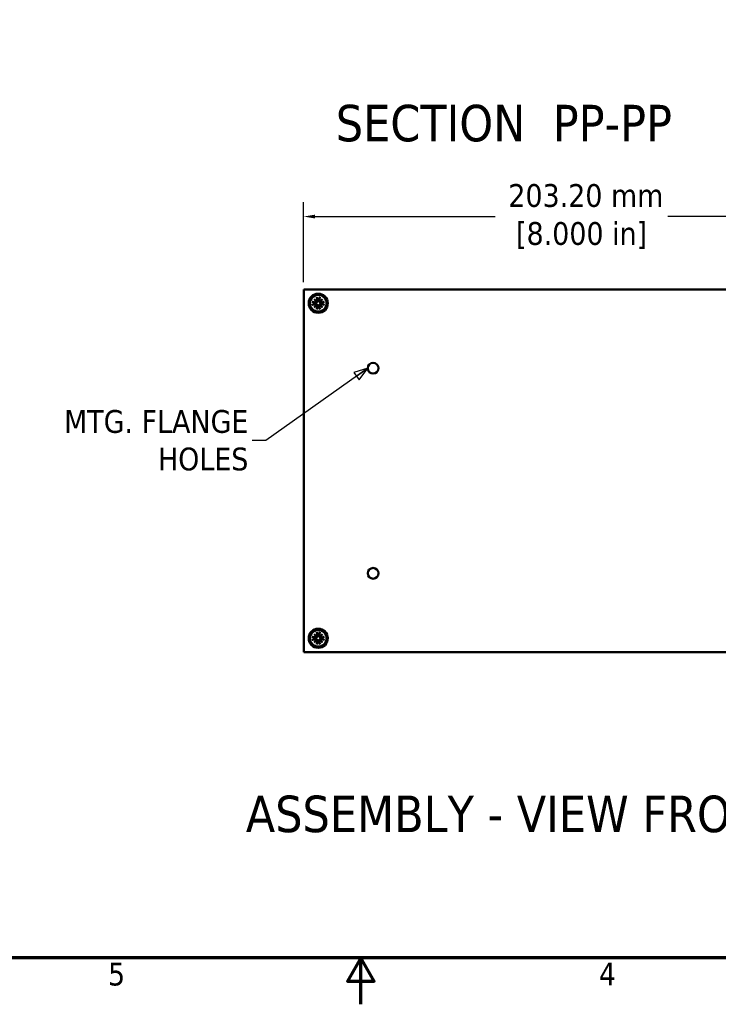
# Model space of a CAD drawing. Header units: millimetres. Extents: x 4 to 1435, y 25 to 906.
# Tile 6 of 14: x 595 to 850, y 25 to 385. Entities that reach past the tile are written whole.
import ezdxf

# ---------------------------------------------------------------- set-up
doc = ezdxf.new("R2010")
doc.units = ezdxf.units.MM
doc.header["$LTSCALE"] = 1.666667
for name, color, linetype, lineweight in [('Border (ANSI)', 7, 'Continuous', 70), ('Dimension (ANSI)', 7, 'Continuous', 25), ('Symbol (ANSI)', 7, 'Continuous', 25), ('Visible (ANSI)', 7, 'Continuous', 50)]:
    doc.layers.add(name, color=color, linetype=linetype, lineweight=lineweight)
doc.styles.add('Label Text (ANSI)', font='tahoma.ttf')
doc.styles.add('Note Text (ANSI)', font='tahoma.ttf')
doc.dimstyles.new('Default - mm (ANSI)', dxfattribs={"dimscale": 1.666667, "dimtxt": 5, "dimasz": 2.5, "dimexe": 3.175, "dimexo": 1.6002, "dimgap": 0.8, "dimtad": 0, "dimtih": 1, "dimtoh": 1, "dimrnd": 1e-08, "dimzin": 0, "dimdsep": 46, "dimtxsty": 'Note Text (ANSI)', "dimcen": 0.09, "dimdle": 10, "dimclrd": 256, "dimclre": 256, "dimclrt": 256, "dimadec": 1, "dimazin": 0, "dimtfac": 0.6096, "dimtofl": 0, "dimtmove": 0, "dimatfit": 3, "dimldrblk": 'Filled-1', "dimfxl": 1, "dimtolj": 1, "dimtzin": 0, "dimlwd": -1, "dimlwe": -1, "dimarcsym": 0})
doc.dimstyles.new('Default - mm (ANSI)$7', dxfattribs={"dimscale": 1.666667, "dimtxt": 5, "dimasz": 3, "dimexe": 3.175, "dimexo": 1.6002, "dimgap": 0.8, "dimtad": 0, "dimtih": 1, "dimtoh": 1, "dimrnd": 1e-08, "dimzin": 0, "dimdsep": 46, "dimtxsty": 'Note Text (ANSI)', "dimcen": 0.09, "dimdle": 10, "dimclrd": 256, "dimclre": 256, "dimclrt": 256, "dimadec": 1, "dimazin": 0, "dimtfac": 0.6096, "dimtofl": 0, "dimtmove": 0, "dimatfit": 3, "dimldrblk": 'Filled-1', "dimfxl": 1, "dimtolj": 1, "dimtzin": 0, "dimlwd": -1, "dimlwe": -1, "dimarcsym": 0})

# ---------------------------------------------------------------- blocks, each defined once
blk = doc.blocks.new('Borders Default Border')
at = {"layer": 'Border (ANSI)', "flags": 128}
for points in [[(12.7, 25.4), (12.7, 533.4), (850.9, 533.4), (850.9, 25.4), (12.7, 25.4)], [(431.8, 15.24), (431.8, 25.4), (428.87, 20.32), (434.73, 20.32), (431.8, 25.4)]]:
    blk.add_lwpolyline(points, dxfattribs=at)
at = {"layer": 'Border (ANSI)', "char_height": 5, "attachment_point": 7, "style": 'Note Text (ANSI)'}
for s, insert in [('4', (484.03, 19.38)), ('5', (376.36, 19.28))]:
    blk.add_mtext(s, dxfattribs=dict(at, insert=insert))
blk = doc.blocks.new('*D13')
at = {"layer": 'Defpoints', "color": 0, "transparency": 16777216}
for p in [(901.99, 313.45), (698.79, 286.78), (901.99, 286.78)]:
    blk.add_point(p, dxfattribs=at)
at = {"layer": 'Dimension (ANSI)', "transparency": 16777216}
for p, q in [((698.79, 289.45), (698.79, 318.74)), ((901.99, 289.45), (901.99, 318.74)), ((702.96, 313.45), (768.83, 313.45)), ((897.83, 313.45), (831.95, 313.45))]:
    blk.add_line(p, q, dxfattribs=at)
for points in [[(702.96, 314.14), (702.96, 312.76), (698.79, 313.45)], [(897.83, 314.14), (897.83, 312.76), (901.99, 313.45)]]:
    blk.add_solid(points, dxfattribs=at)
at = {"layer": 'Dimension (ANSI)', "transparency": 16777216, "insert": (800.39, 313.45), "char_height": 8.3333, "attachment_point": 5, "style": 'Note Text (ANSI)'}
blk.add_mtext('\\A1; 203.20 mm\\P[8.000 in]', dxfattribs=at)
blk = doc.blocks.new('Filled-1')
at = {"color": 0}
for p, q in [((0, 0), (-1, 0.333)), ((-1, 0.333), (-1, -0.333)), ((-1, 0), (0, 0)), ((-1, -0.333), (0, 0))]:
    blk.add_line(p, q, dxfattribs=at)
at = {"color": 0, "flags": 128}
blk.add_lwpolyline([(-1, -0.333), (0, 0), (-1, 0.333), (-1, -0.333)], dxfattribs=at)
at = {"color": 0}
blk.add_solid([(-1, -0.333), (0, 0), (-1, 0.333), (-1, -0.333)], dxfattribs=at)

msp = doc.modelspace()

# ---------------------------------------------------------------- linework, layer by layer
at = {"layer": 'Visible (ANSI)'}
for p, q in [((698.792, 286.783), (698.792, 154.195)), ((698.792, 286.783), (901.992, 286.783)), ((701.93, 282.287), (703.105, 282.053)), ((701.93, 281.195), (703.105, 281.43)), ((702.617, 283.25), (703.597, 282.439)), ((702.617, 283.25), (703.42, 282.447)), ((703.428, 282.27), (702.617, 283.25)), ((702.617, 280.233), (703.428, 281.213)), ((703.597, 281.044), (702.617, 280.233)), ((702.617, 280.233), (703.42, 281.036)), ((703.072, 281.888), (702.925, 281.924)), ((702.925, 281.559), (703.072, 281.595)), ((703.42, 282.447), (703.612, 282.255)), ((703.42, 281.036), (703.612, 281.228)), ((703.58, 283.937), (703.815, 282.762)), ((703.943, 282.942), (703.98, 282.795)), ((704.272, 282.795), (704.308, 282.942)), ((704.672, 283.937), (704.437, 282.762)), ((704.831, 282.447), (704.639, 282.255)), ((704.831, 281.036), (704.639, 281.228)), ((704.654, 282.439), (705.634, 283.25)), ((705.634, 280.233), (704.654, 281.044)), ((705.634, 283.25), (704.823, 282.27)), ((704.823, 281.213), (705.634, 280.233)), ((705.634, 283.25), (704.831, 282.447)), ((705.634, 280.233), (704.831, 281.036)), ((706.321, 282.287), (705.146, 282.053)), ((706.321, 281.195), (705.146, 281.43)), ((705.326, 281.924), (705.179, 281.888)), ((705.179, 281.595), (705.326, 281.559)), ((703.58, 279.546), (703.815, 280.721)), ((703.98, 280.688), (703.943, 280.541)), ((704.308, 280.541), (704.272, 280.688)), ((704.672, 279.546), (704.437, 280.721)), ((701.93, 159.783), (703.105, 159.549)), ((701.93, 158.691), (703.105, 158.926)), ((702.617, 160.746), (703.597, 159.935)), ((702.617, 160.746), (703.42, 159.943)), ((703.428, 159.766), (702.617, 160.746)), ((702.617, 157.729), (703.428, 158.709)), ((703.597, 158.54), (702.617, 157.729)), ((702.617, 157.729), (703.42, 158.532)), ((703.072, 159.384), (702.925, 159.42)), ((702.925, 159.055), (703.072, 159.091)), ((703.42, 159.943), (703.612, 159.751)), ((703.42, 158.532), (703.612, 158.724)), ((703.58, 161.433), (703.815, 160.258)), ((703.943, 160.438), (703.98, 160.291)), ((704.272, 160.291), (704.308, 160.438)), ((704.672, 161.433), (704.437, 160.258)), ((704.831, 159.943), (704.639, 159.751)), ((704.831, 158.532), (704.639, 158.724)), ((704.654, 159.935), (705.634, 160.746)), ((705.634, 157.729), (704.654, 158.54)), ((705.634, 160.746), (704.823, 159.766)), ((704.823, 158.709), (705.634, 157.729)), ((705.634, 160.746), (704.831, 159.943)), ((705.634, 157.729), (704.831, 158.532)), ((706.321, 159.783), (705.146, 159.549)), ((706.321, 158.691), (705.146, 158.926)), ((705.326, 159.42), (705.179, 159.384)), ((705.179, 159.091), (705.326, 159.055)), ((703.58, 157.042), (703.815, 158.217)), ((703.98, 158.184), (703.943, 158.037)), ((704.308, 158.037), (704.272, 158.184)), ((704.672, 157.042), (704.437, 158.217)), ((698.792, 154.195), (901.992, 154.195))]:
    msp.add_line(p, q, dxfattribs=at)
at = {"layer": 'Visible (ANSI)', "flags": 128}
for points in [[(701.93, 282.287), (701.939, 282.286), (701.948, 282.284), (701.958, 282.282), (701.967, 282.28), (701.977, 282.278), (701.986, 282.276), (701.995, 282.273), (702.004, 282.271), (702.012, 282.27), (702.02, 282.268), (702.028, 282.265), (702.037, 282.263), (702.045, 282.261), (702.052, 282.259), (702.06, 282.257), (702.067, 282.255), (702.073, 282.253), (702.079, 282.252), (702.085, 282.25), (702.091, 282.248), (702.096, 282.246), (702.101, 282.244), (702.106, 282.243), (702.111, 282.241)], [(702.111, 281.242), (702.106, 281.24), (702.101, 281.238), (702.096, 281.237), (702.091, 281.235), (702.085, 281.233), (702.079, 281.231), (702.073, 281.229), (702.067, 281.228), (702.06, 281.226), (702.052, 281.224), (702.045, 281.222), (702.037, 281.22), (702.028, 281.217), (702.02, 281.215), (702.012, 281.213), (702.004, 281.211), (701.995, 281.209), (701.986, 281.207), (701.977, 281.205), (701.967, 281.203), (701.958, 281.201), (701.948, 281.199), (701.939, 281.197), (701.93, 281.195)], [(702.925, 281.924), (702.899, 281.934), (702.872, 281.945), (702.844, 281.956), (702.816, 281.966), (702.787, 281.978), (702.758, 281.989), (702.728, 282), (702.698, 282.012), (702.667, 282.024), (702.635, 282.037), (702.603, 282.049), (702.57, 282.062), (702.536, 282.075), (702.502, 282.088), (702.467, 282.102), (702.431, 282.116), (702.394, 282.131), (702.356, 282.145), (702.318, 282.16), (702.278, 282.176), (702.238, 282.191), (702.196, 282.208), (702.154, 282.224), (702.111, 282.241)], [(702.111, 281.242), (702.154, 281.259), (702.196, 281.275), (702.238, 281.291), (702.278, 281.307), (702.318, 281.323), (702.356, 281.338), (702.394, 281.352), (702.431, 281.367), (702.467, 281.381), (702.502, 281.394), (702.536, 281.408), (702.57, 281.421), (702.603, 281.434), (702.635, 281.446), (702.667, 281.459), (702.698, 281.471), (702.728, 281.482), (702.758, 281.494), (702.787, 281.505), (702.816, 281.516), (702.844, 281.527), (702.872, 281.538), (702.899, 281.548), (702.925, 281.559)], [(703.612, 282.255), (703.607, 282.224), (703.6, 282.192), (703.59, 282.161), (703.578, 282.131), (703.564, 282.102), (703.548, 282.074), (703.53, 282.048), (703.509, 282.023), (703.487, 281.999), (703.463, 281.977), (703.437, 281.957), (703.411, 281.94), (703.385, 281.925), (703.359, 281.912), (703.331, 281.901), (703.303, 281.892), (703.274, 281.885), (703.244, 281.879), (703.214, 281.876), (703.185, 281.875), (703.155, 281.875), (703.127, 281.878), (703.1, 281.882), (703.072, 281.888)], [(703.072, 281.595), (703.1, 281.601), (703.127, 281.605), (703.155, 281.608), (703.185, 281.608), (703.214, 281.607), (703.244, 281.604), (703.274, 281.598), (703.303, 281.591), (703.331, 281.582), (703.359, 281.57), (703.385, 281.558), (703.411, 281.543), (703.437, 281.525), (703.463, 281.506), (703.487, 281.484), (703.509, 281.46), (703.53, 281.435), (703.548, 281.408), (703.564, 281.381), (703.578, 281.352), (703.59, 281.322), (703.6, 281.291), (703.607, 281.259), (703.612, 281.228)], [(703.626, 283.757), (703.624, 283.761), (703.623, 283.766), (703.621, 283.771), (703.619, 283.776), (703.617, 283.782), (703.616, 283.788), (703.614, 283.794), (703.612, 283.8), (703.61, 283.807), (703.608, 283.815), (703.606, 283.823), (703.604, 283.831), (703.602, 283.839), (703.6, 283.847), (703.598, 283.855), (703.596, 283.863), (703.594, 283.872), (703.592, 283.881), (703.59, 283.89), (703.587, 283.9), (703.585, 283.909), (703.583, 283.919), (703.582, 283.928), (703.58, 283.937)], [(703.98, 282.795), (703.985, 282.767), (703.99, 282.74), (703.992, 282.712), (703.993, 282.683), (703.991, 282.653), (703.988, 282.623), (703.983, 282.593), (703.975, 282.564), (703.966, 282.536), (703.955, 282.508), (703.942, 282.482), (703.927, 282.456), (703.91, 282.43), (703.89, 282.405), (703.868, 282.38), (703.844, 282.358), (703.819, 282.338), (703.793, 282.319), (703.765, 282.303), (703.737, 282.289), (703.706, 282.277), (703.675, 282.267), (703.643, 282.26), (703.612, 282.255)], [(703.612, 281.228), (703.643, 281.223), (703.675, 281.216), (703.706, 281.206), (703.737, 281.194), (703.765, 281.18), (703.793, 281.164), (703.819, 281.145), (703.844, 281.125), (703.868, 281.102), (703.89, 281.078), (703.91, 281.053), (703.927, 281.027), (703.942, 281.001), (703.955, 280.975), (703.966, 280.947), (703.975, 280.919), (703.983, 280.889), (703.988, 280.86), (703.991, 280.83), (703.993, 280.8), (703.992, 280.771), (703.99, 280.743), (703.985, 280.716), (703.98, 280.688)], [(703.626, 283.757), (703.643, 283.713), (703.66, 283.671), (703.676, 283.629), (703.691, 283.589), (703.707, 283.549), (703.722, 283.511), (703.737, 283.473), (703.751, 283.436), (703.765, 283.4), (703.779, 283.365), (703.792, 283.331), (703.805, 283.297), (703.818, 283.264), (703.831, 283.232), (703.843, 283.2), (703.855, 283.169), (703.867, 283.139), (703.878, 283.109), (703.89, 283.08), (703.901, 283.051), (703.912, 283.023), (703.922, 282.996), (703.933, 282.969), (703.943, 282.942)], [(704.639, 282.255), (704.608, 282.26), (704.576, 282.267), (704.545, 282.277), (704.515, 282.289), (704.486, 282.303), (704.459, 282.319), (704.432, 282.338), (704.407, 282.358), (704.383, 282.38), (704.361, 282.405), (704.342, 282.43), (704.324, 282.456), (704.309, 282.482), (704.297, 282.508), (704.286, 282.536), (704.276, 282.564), (704.269, 282.593), (704.263, 282.623), (704.26, 282.653), (704.259, 282.683), (704.259, 282.712), (704.262, 282.74), (704.266, 282.767), (704.272, 282.795)], [(704.272, 280.688), (704.266, 280.716), (704.262, 280.743), (704.259, 280.771), (704.259, 280.8), (704.26, 280.83), (704.263, 280.86), (704.269, 280.889), (704.276, 280.919), (704.286, 280.947), (704.297, 280.975), (704.309, 281.001), (704.324, 281.027), (704.342, 281.053), (704.361, 281.078), (704.383, 281.102), (704.407, 281.125), (704.432, 281.145), (704.459, 281.164), (704.486, 281.18), (704.515, 281.194), (704.545, 281.206), (704.576, 281.216), (704.608, 281.223), (704.639, 281.228)], [(704.308, 282.942), (704.319, 282.969), (704.329, 282.996), (704.34, 283.023), (704.351, 283.051), (704.362, 283.08), (704.373, 283.109), (704.385, 283.139), (704.396, 283.169), (704.408, 283.2), (704.421, 283.232), (704.433, 283.264), (704.446, 283.297), (704.459, 283.331), (704.473, 283.365), (704.486, 283.4), (704.5, 283.436), (704.515, 283.473), (704.529, 283.511), (704.545, 283.549), (704.56, 283.589), (704.576, 283.629), (704.592, 283.671), (704.608, 283.713), (704.625, 283.757)], [(704.672, 283.937), (704.67, 283.928), (704.668, 283.919), (704.666, 283.909), (704.664, 283.9), (704.662, 283.89), (704.66, 283.881), (704.658, 283.872), (704.656, 283.863), (704.654, 283.855), (704.652, 283.847), (704.65, 283.839), (704.648, 283.831), (704.646, 283.823), (704.643, 283.815), (704.641, 283.807), (704.64, 283.8), (704.638, 283.794), (704.636, 283.788), (704.634, 283.782), (704.632, 283.776), (704.63, 283.771), (704.629, 283.766), (704.627, 283.761), (704.625, 283.757)], [(705.179, 281.888), (705.152, 281.882), (705.124, 281.878), (705.096, 281.875), (705.067, 281.875), (705.037, 281.876), (705.007, 281.879), (704.978, 281.885), (704.948, 281.892), (704.92, 281.901), (704.892, 281.912), (704.866, 281.925), (704.84, 281.94), (704.814, 281.957), (704.789, 281.977), (704.765, 281.999), (704.742, 282.023), (704.722, 282.048), (704.704, 282.074), (704.688, 282.102), (704.673, 282.131), (704.661, 282.161), (704.652, 282.192), (704.644, 282.224), (704.639, 282.255)], [(704.639, 281.228), (704.644, 281.259), (704.652, 281.291), (704.661, 281.322), (704.673, 281.352), (704.688, 281.381), (704.704, 281.408), (704.722, 281.435), (704.742, 281.46), (704.765, 281.484), (704.789, 281.506), (704.814, 281.525), (704.84, 281.543), (704.866, 281.558), (704.892, 281.57), (704.92, 281.582), (704.948, 281.591), (704.978, 281.598), (705.007, 281.604), (705.037, 281.607), (705.067, 281.608), (705.096, 281.608), (705.124, 281.605), (705.152, 281.601), (705.179, 281.595)], [(706.141, 282.241), (706.097, 282.224), (706.055, 282.208), (706.014, 282.191), (705.973, 282.176), (705.934, 282.16), (705.895, 282.145), (705.858, 282.131), (705.821, 282.116), (705.785, 282.102), (705.749, 282.088), (705.715, 282.075), (705.681, 282.062), (705.648, 282.049), (705.616, 282.037), (705.584, 282.024), (705.553, 282.012), (705.523, 282), (705.493, 281.989), (705.464, 281.978), (705.435, 281.966), (705.407, 281.956), (705.38, 281.945), (705.353, 281.934), (705.326, 281.924)], [(705.326, 281.559), (705.353, 281.548), (705.38, 281.538), (705.407, 281.527), (705.435, 281.516), (705.464, 281.505), (705.493, 281.494), (705.523, 281.482), (705.553, 281.471), (705.584, 281.459), (705.616, 281.446), (705.648, 281.434), (705.681, 281.421), (705.715, 281.408), (705.749, 281.394), (705.785, 281.381), (705.821, 281.367), (705.858, 281.352), (705.895, 281.338), (705.934, 281.323), (705.973, 281.307), (706.014, 281.291), (706.055, 281.275), (706.097, 281.259), (706.141, 281.242)], [(706.141, 282.241), (706.145, 282.243), (706.15, 282.244), (706.155, 282.246), (706.16, 282.248), (706.166, 282.25), (706.172, 282.252), (706.178, 282.253), (706.185, 282.255), (706.192, 282.257), (706.199, 282.259), (706.207, 282.261), (706.215, 282.263), (706.223, 282.265), (706.231, 282.268), (706.239, 282.27), (706.248, 282.271), (706.256, 282.273), (706.265, 282.276), (706.275, 282.278), (706.284, 282.28), (706.294, 282.282), (706.303, 282.284), (706.312, 282.286), (706.321, 282.287)], [(706.321, 281.195), (706.312, 281.197), (706.303, 281.199), (706.294, 281.201), (706.284, 281.203), (706.275, 281.205), (706.265, 281.207), (706.256, 281.209), (706.248, 281.211), (706.239, 281.213), (706.231, 281.215), (706.223, 281.217), (706.215, 281.22), (706.207, 281.222), (706.199, 281.224), (706.192, 281.226), (706.185, 281.228), (706.178, 281.229), (706.172, 281.231), (706.166, 281.233), (706.16, 281.235), (706.155, 281.237), (706.15, 281.238), (706.145, 281.24), (706.141, 281.242)], [(703.58, 279.546), (703.582, 279.555), (703.583, 279.564), (703.585, 279.574), (703.587, 279.583), (703.59, 279.593), (703.592, 279.602), (703.594, 279.611), (703.596, 279.619), (703.598, 279.628), (703.6, 279.636), (703.602, 279.644), (703.604, 279.652), (703.606, 279.66), (703.608, 279.668), (703.61, 279.675), (703.612, 279.682), (703.614, 279.689), (703.616, 279.695), (703.617, 279.701), (703.619, 279.707), (703.621, 279.712), (703.623, 279.717), (703.624, 279.722), (703.626, 279.726)], [(703.943, 280.541), (703.933, 280.514), (703.922, 280.487), (703.912, 280.46), (703.901, 280.432), (703.89, 280.403), (703.878, 280.374), (703.867, 280.344), (703.855, 280.314), (703.843, 280.283), (703.831, 280.251), (703.818, 280.219), (703.805, 280.186), (703.792, 280.152), (703.779, 280.118), (703.765, 280.082), (703.751, 280.046), (703.737, 280.01), (703.722, 279.972), (703.707, 279.933), (703.691, 279.894), (703.676, 279.854), (703.66, 279.812), (703.643, 279.77), (703.626, 279.726)], [(704.625, 279.726), (704.608, 279.77), (704.592, 279.812), (704.576, 279.854), (704.56, 279.894), (704.545, 279.933), (704.529, 279.972), (704.515, 280.01), (704.5, 280.046), (704.486, 280.082), (704.473, 280.118), (704.459, 280.152), (704.446, 280.186), (704.433, 280.219), (704.421, 280.251), (704.408, 280.283), (704.396, 280.314), (704.385, 280.344), (704.373, 280.374), (704.362, 280.403), (704.351, 280.432), (704.34, 280.46), (704.329, 280.487), (704.319, 280.514), (704.308, 280.541)], [(704.625, 279.726), (704.627, 279.722), (704.629, 279.717), (704.63, 279.712), (704.632, 279.707), (704.634, 279.701), (704.636, 279.695), (704.638, 279.689), (704.64, 279.682), (704.641, 279.675), (704.643, 279.668), (704.646, 279.66), (704.648, 279.652), (704.65, 279.644), (704.652, 279.636), (704.654, 279.628), (704.656, 279.619), (704.658, 279.611), (704.66, 279.602), (704.662, 279.593), (704.664, 279.583), (704.666, 279.574), (704.668, 279.564), (704.67, 279.555), (704.672, 279.546)], [(701.93, 159.783), (701.939, 159.782), (701.948, 159.78), (701.958, 159.778), (701.967, 159.776), (701.977, 159.774), (701.986, 159.772), (701.995, 159.769), (702.004, 159.767), (702.012, 159.766), (702.02, 159.764), (702.028, 159.761), (702.037, 159.759), (702.045, 159.757), (702.052, 159.755), (702.06, 159.753), (702.067, 159.751), (702.073, 159.749), (702.079, 159.748), (702.085, 159.746), (702.091, 159.744), (702.096, 159.742), (702.101, 159.74), (702.106, 159.739), (702.111, 159.737)], [(702.111, 158.738), (702.106, 158.736), (702.101, 158.734), (702.096, 158.733), (702.091, 158.731), (702.085, 158.729), (702.079, 158.727), (702.073, 158.725), (702.067, 158.724), (702.06, 158.722), (702.052, 158.72), (702.045, 158.718), (702.037, 158.716), (702.028, 158.713), (702.02, 158.711), (702.012, 158.709), (702.004, 158.707), (701.995, 158.705), (701.986, 158.703), (701.977, 158.701), (701.967, 158.699), (701.958, 158.697), (701.948, 158.695), (701.939, 158.693), (701.93, 158.691)], [(702.925, 159.42), (702.899, 159.43), (702.872, 159.441), (702.844, 159.452), (702.816, 159.462), (702.787, 159.474), (702.758, 159.485), (702.728, 159.496), (702.698, 159.508), (702.667, 159.52), (702.635, 159.533), (702.603, 159.545), (702.57, 159.558), (702.536, 159.571), (702.502, 159.584), (702.467, 159.598), (702.431, 159.612), (702.394, 159.627), (702.356, 159.641), (702.318, 159.656), (702.278, 159.672), (702.238, 159.687), (702.196, 159.704), (702.154, 159.72), (702.111, 159.737)], [(702.111, 158.738), (702.154, 158.755), (702.196, 158.771), (702.238, 158.787), (702.278, 158.803), (702.318, 158.819), (702.356, 158.834), (702.394, 158.848), (702.431, 158.863), (702.467, 158.877), (702.502, 158.89), (702.536, 158.904), (702.57, 158.917), (702.603, 158.93), (702.635, 158.942), (702.667, 158.955), (702.698, 158.967), (702.728, 158.978), (702.758, 158.99), (702.787, 159.001), (702.816, 159.012), (702.844, 159.023), (702.872, 159.034), (702.899, 159.044), (702.925, 159.055)], [(703.612, 159.751), (703.607, 159.72), (703.6, 159.688), (703.59, 159.657), (703.578, 159.627), (703.564, 159.598), (703.548, 159.57), (703.53, 159.544), (703.509, 159.519), (703.487, 159.495), (703.463, 159.473), (703.437, 159.453), (703.411, 159.436), (703.385, 159.421), (703.359, 159.408), (703.331, 159.397), (703.303, 159.388), (703.274, 159.381), (703.244, 159.375), (703.214, 159.372), (703.185, 159.371), (703.155, 159.371), (703.127, 159.374), (703.1, 159.378), (703.072, 159.384)], [(703.072, 159.091), (703.1, 159.097), (703.127, 159.101), (703.155, 159.104), (703.185, 159.104), (703.214, 159.103), (703.244, 159.1), (703.274, 159.094), (703.303, 159.087), (703.331, 159.078), (703.359, 159.066), (703.385, 159.054), (703.411, 159.039), (703.437, 159.021), (703.463, 159.002), (703.487, 158.98), (703.509, 158.956), (703.53, 158.931), (703.548, 158.904), (703.564, 158.877), (703.578, 158.848), (703.59, 158.818), (703.6, 158.787), (703.607, 158.755), (703.612, 158.724)], [(703.626, 161.253), (703.624, 161.257), (703.623, 161.262), (703.621, 161.267), (703.619, 161.272), (703.617, 161.278), (703.616, 161.284), (703.614, 161.29), (703.612, 161.296), (703.61, 161.303), (703.608, 161.311), (703.606, 161.319), (703.604, 161.327), (703.602, 161.335), (703.6, 161.343), (703.598, 161.351), (703.596, 161.359), (703.594, 161.368), (703.592, 161.377), (703.59, 161.386), (703.587, 161.396), (703.585, 161.405), (703.583, 161.415), (703.582, 161.424), (703.58, 161.433)], [(703.98, 160.291), (703.985, 160.263), (703.99, 160.236), (703.992, 160.208), (703.993, 160.179), (703.991, 160.149), (703.988, 160.119), (703.983, 160.089), (703.975, 160.06), (703.966, 160.032), (703.955, 160.004), (703.942, 159.978), (703.927, 159.952), (703.91, 159.926), (703.89, 159.901), (703.868, 159.876), (703.844, 159.854), (703.819, 159.834), (703.793, 159.815), (703.765, 159.799), (703.737, 159.785), (703.706, 159.773), (703.675, 159.763), (703.643, 159.756), (703.612, 159.751)], [(703.612, 158.724), (703.643, 158.719), (703.675, 158.712), (703.706, 158.702), (703.737, 158.69), (703.765, 158.676), (703.793, 158.66), (703.819, 158.641), (703.844, 158.621), (703.868, 158.598), (703.89, 158.574), (703.91, 158.549), (703.927, 158.523), (703.942, 158.497), (703.955, 158.471), (703.966, 158.443), (703.975, 158.415), (703.983, 158.385), (703.988, 158.356), (703.991, 158.326), (703.993, 158.296), (703.992, 158.267), (703.99, 158.239), (703.985, 158.212), (703.98, 158.184)], [(703.626, 161.253), (703.643, 161.209), (703.66, 161.167), (703.676, 161.125), (703.691, 161.085), (703.707, 161.045), (703.722, 161.007), (703.737, 160.969), (703.751, 160.932), (703.765, 160.896), (703.779, 160.861), (703.792, 160.827), (703.805, 160.793), (703.818, 160.76), (703.831, 160.728), (703.843, 160.696), (703.855, 160.665), (703.867, 160.635), (703.878, 160.605), (703.89, 160.576), (703.901, 160.547), (703.912, 160.519), (703.922, 160.492), (703.933, 160.465), (703.943, 160.438)], [(704.639, 159.751), (704.608, 159.756), (704.576, 159.763), (704.545, 159.773), (704.515, 159.785), (704.486, 159.799), (704.459, 159.815), (704.432, 159.834), (704.407, 159.854), (704.383, 159.876), (704.361, 159.901), (704.342, 159.926), (704.324, 159.952), (704.309, 159.978), (704.297, 160.004), (704.286, 160.032), (704.276, 160.06), (704.269, 160.089), (704.263, 160.119), (704.26, 160.149), (704.259, 160.179), (704.259, 160.208), (704.262, 160.236), (704.266, 160.263), (704.272, 160.291)], [(704.272, 158.184), (704.266, 158.212), (704.262, 158.239), (704.259, 158.267), (704.259, 158.296), (704.26, 158.326), (704.263, 158.356), (704.269, 158.385), (704.276, 158.415), (704.286, 158.443), (704.297, 158.471), (704.309, 158.497), (704.324, 158.523), (704.342, 158.549), (704.361, 158.574), (704.383, 158.598), (704.407, 158.621), (704.432, 158.641), (704.459, 158.66), (704.486, 158.676), (704.515, 158.69), (704.545, 158.702), (704.576, 158.712), (704.608, 158.719), (704.639, 158.724)], [(704.308, 160.438), (704.319, 160.465), (704.329, 160.492), (704.34, 160.519), (704.351, 160.547), (704.362, 160.576), (704.373, 160.605), (704.385, 160.635), (704.396, 160.665), (704.408, 160.696), (704.421, 160.728), (704.433, 160.76), (704.446, 160.793), (704.459, 160.827), (704.473, 160.861), (704.486, 160.896), (704.5, 160.932), (704.515, 160.969), (704.529, 161.007), (704.545, 161.045), (704.56, 161.085), (704.576, 161.125), (704.592, 161.167), (704.608, 161.209), (704.625, 161.253)], [(704.672, 161.433), (704.67, 161.424), (704.668, 161.415), (704.666, 161.405), (704.664, 161.396), (704.662, 161.386), (704.66, 161.377), (704.658, 161.368), (704.656, 161.359), (704.654, 161.351), (704.652, 161.343), (704.65, 161.335), (704.648, 161.327), (704.646, 161.319), (704.643, 161.311), (704.641, 161.303), (704.64, 161.296), (704.638, 161.29), (704.636, 161.284), (704.634, 161.278), (704.632, 161.272), (704.63, 161.267), (704.629, 161.262), (704.627, 161.257), (704.625, 161.253)], [(705.179, 159.384), (705.152, 159.378), (705.124, 159.374), (705.096, 159.371), (705.067, 159.371), (705.037, 159.372), (705.007, 159.375), (704.978, 159.381), (704.948, 159.388), (704.92, 159.397), (704.892, 159.408), (704.866, 159.421), (704.84, 159.436), (704.814, 159.453), (704.789, 159.473), (704.765, 159.495), (704.742, 159.519), (704.722, 159.544), (704.704, 159.57), (704.688, 159.598), (704.673, 159.627), (704.661, 159.657), (704.652, 159.688), (704.644, 159.72), (704.639, 159.751)], [(704.639, 158.724), (704.644, 158.755), (704.652, 158.787), (704.661, 158.818), (704.673, 158.848), (704.688, 158.877), (704.704, 158.904), (704.722, 158.931), (704.742, 158.956), (704.765, 158.98), (704.789, 159.002), (704.814, 159.021), (704.84, 159.039), (704.866, 159.054), (704.892, 159.066), (704.92, 159.078), (704.948, 159.087), (704.978, 159.094), (705.007, 159.1), (705.037, 159.103), (705.067, 159.104), (705.096, 159.104), (705.124, 159.101), (705.152, 159.097), (705.179, 159.091)], [(706.141, 159.737), (706.097, 159.72), (706.055, 159.704), (706.014, 159.687), (705.973, 159.672), (705.934, 159.656), (705.895, 159.641), (705.858, 159.627), (705.821, 159.612), (705.785, 159.598), (705.749, 159.584), (705.715, 159.571), (705.681, 159.558), (705.648, 159.545), (705.616, 159.533), (705.584, 159.52), (705.553, 159.508), (705.523, 159.496), (705.493, 159.485), (705.464, 159.474), (705.435, 159.462), (705.407, 159.452), (705.38, 159.441), (705.353, 159.43), (705.326, 159.42)], [(705.326, 159.055), (705.353, 159.044), (705.38, 159.034), (705.407, 159.023), (705.435, 159.012), (705.464, 159.001), (705.493, 158.99), (705.523, 158.978), (705.553, 158.967), (705.584, 158.955), (705.616, 158.942), (705.648, 158.93), (705.681, 158.917), (705.715, 158.904), (705.749, 158.89), (705.785, 158.877), (705.821, 158.863), (705.858, 158.848), (705.895, 158.834), (705.934, 158.819), (705.973, 158.803), (706.014, 158.787), (706.055, 158.771), (706.097, 158.755), (706.141, 158.738)], [(706.141, 159.737), (706.145, 159.739), (706.15, 159.74), (706.155, 159.742), (706.16, 159.744), (706.166, 159.746), (706.172, 159.748), (706.178, 159.749), (706.185, 159.751), (706.192, 159.753), (706.199, 159.755), (706.207, 159.757), (706.215, 159.759), (706.223, 159.761), (706.231, 159.764), (706.239, 159.766), (706.248, 159.767), (706.256, 159.769), (706.265, 159.772), (706.275, 159.774), (706.284, 159.776), (706.294, 159.778), (706.303, 159.78), (706.312, 159.782), (706.321, 159.783)], [(706.321, 158.691), (706.312, 158.693), (706.303, 158.695), (706.294, 158.697), (706.284, 158.699), (706.275, 158.701), (706.265, 158.703), (706.256, 158.705), (706.248, 158.707), (706.239, 158.709), (706.231, 158.711), (706.223, 158.713), (706.215, 158.716), (706.207, 158.718), (706.199, 158.72), (706.192, 158.722), (706.185, 158.724), (706.178, 158.725), (706.172, 158.727), (706.166, 158.729), (706.16, 158.731), (706.155, 158.733), (706.15, 158.734), (706.145, 158.736), (706.141, 158.738)], [(703.58, 157.042), (703.582, 157.051), (703.583, 157.06), (703.585, 157.07), (703.587, 157.079), (703.59, 157.089), (703.592, 157.098), (703.594, 157.107), (703.596, 157.115), (703.598, 157.124), (703.6, 157.132), (703.602, 157.14), (703.604, 157.148), (703.606, 157.156), (703.608, 157.164), (703.61, 157.171), (703.612, 157.178), (703.614, 157.185), (703.616, 157.191), (703.617, 157.197), (703.619, 157.203), (703.621, 157.208), (703.623, 157.213), (703.624, 157.218), (703.626, 157.222)], [(703.943, 158.037), (703.933, 158.01), (703.922, 157.983), (703.912, 157.956), (703.901, 157.928), (703.89, 157.899), (703.878, 157.87), (703.867, 157.84), (703.855, 157.81), (703.843, 157.779), (703.831, 157.747), (703.818, 157.715), (703.805, 157.682), (703.792, 157.648), (703.779, 157.614), (703.765, 157.578), (703.751, 157.542), (703.737, 157.506), (703.722, 157.468), (703.707, 157.429), (703.691, 157.39), (703.676, 157.35), (703.66, 157.308), (703.643, 157.266), (703.626, 157.222)], [(704.625, 157.222), (704.608, 157.266), (704.592, 157.308), (704.576, 157.35), (704.56, 157.39), (704.545, 157.429), (704.529, 157.468), (704.515, 157.506), (704.5, 157.542), (704.486, 157.578), (704.473, 157.614), (704.459, 157.648), (704.446, 157.682), (704.433, 157.715), (704.421, 157.747), (704.408, 157.779), (704.396, 157.81), (704.385, 157.84), (704.373, 157.87), (704.362, 157.899), (704.351, 157.928), (704.34, 157.956), (704.329, 157.983), (704.319, 158.01), (704.308, 158.037)], [(704.625, 157.222), (704.627, 157.218), (704.629, 157.213), (704.63, 157.208), (704.632, 157.203), (704.634, 157.197), (704.636, 157.191), (704.638, 157.185), (704.64, 157.178), (704.641, 157.171), (704.643, 157.164), (704.646, 157.156), (704.648, 157.148), (704.65, 157.14), (704.652, 157.132), (704.654, 157.124), (704.656, 157.115), (704.658, 157.107), (704.66, 157.098), (704.662, 157.089), (704.664, 157.079), (704.666, 157.07), (704.668, 157.06), (704.67, 157.051), (704.672, 157.042)]]:
    msp.add_lwpolyline(points, dxfattribs=at)
at = {"layer": 'Visible (ANSI)'}
for centre, radius in [((704.126, 281.741), 3.5), ((704.126, 281.741), 3.023), ((724.192, 257.989), 1.981), ((724.192, 182.989), 1.981), ((704.126, 159.237), 3.5), ((704.126, 159.237), 3.023)]:
    msp.add_circle(centre, radius, dxfattribs=at)
for centre, radius, start, end in [((704.126, 281.741), 1.214, 171.34792, 188.65208), ((703.159, 282.321), 0.274, 258.69975, 349.27626), ((703.159, 281.162), 0.274, 10.72374, 101.30025), ((703.546, 282.708), 0.274, 280.72374, 11.30025), ((703.546, 280.775), 0.274, 348.69975, 79.27626), ((704.126, 281.741), 1.214, 81.34792, 98.65208), ((704.705, 282.708), 0.274, 168.69975, 259.27626), ((704.705, 280.775), 0.274, 100.72374, 191.30025), ((705.092, 282.321), 0.274, 190.72374, 281.30025), ((705.092, 281.162), 0.274, 78.69975, 169.27626), ((704.126, 281.741), 1.214, 351.34792, 8.65208), ((704.126, 281.741), 1.214, 261.34792, 278.65208), ((704.126, 159.237), 1.214, 171.34792, 188.65208), ((703.159, 159.817), 0.274, 258.69975, 349.27626), ((703.159, 158.658), 0.274, 10.72374, 101.30025), ((703.546, 160.204), 0.274, 280.72374, 11.30025), ((703.546, 158.271), 0.274, 348.69975, 79.27626), ((704.126, 159.237), 1.214, 81.34792, 98.65208), ((704.705, 160.204), 0.274, 168.69975, 259.27626), ((704.705, 158.271), 0.274, 100.72374, 191.30025), ((705.092, 159.817), 0.274, 190.72374, 281.30025), ((705.092, 158.658), 0.274, 78.69975, 169.27626), ((704.126, 159.237), 1.214, 351.34792, 8.65208), ((704.126, 159.237), 1.214, 261.34792, 278.65208)]:
    msp.add_arc(centre, radius, start, end, dxfattribs=at)
for centre, major_axis, start_param, end_param in [((703.522, 282.679), (0.161, 0.195), 3.4224346, 4.1431636), ((703.188, 282.346), (0.195, 0.161), 5.2816144, 6.0023434), ((703.188, 281.137), (-0.195, 0.161), 3.4224346, 4.1431636), ((703.522, 280.804), (-0.161, 0.195), 5.2816144, 6.0023434), ((704.73, 282.679), (0.161, -0.195), 5.2816144, 6.0023434), ((704.73, 280.804), (-0.161, -0.195), 3.4224346, 4.1431636), ((705.063, 282.346), (0.195, -0.161), 3.4224346, 4.1431636), ((705.063, 281.137), (-0.195, -0.161), 5.2816144, 6.0023434), ((703.522, 160.175), (0.161, 0.195), 3.4224346, 4.1431636), ((703.188, 159.842), (0.195, 0.161), 5.2816144, 6.0023434), ((703.188, 158.633), (-0.195, 0.161), 3.4224346, 4.1431636), ((703.522, 158.3), (-0.161, 0.195), 5.2816144, 6.0023434), ((704.73, 160.175), (0.161, -0.195), 5.2816144, 6.0023434), ((704.73, 158.3), (-0.161, -0.195), 3.4224346, 4.1431636), ((705.063, 159.842), (0.195, -0.161), 3.4224346, 4.1431636), ((705.063, 158.633), (-0.195, -0.161), 5.2816144, 6.0023434)]:
    msp.add_ellipse(centre, major_axis=major_axis, ratio=0.9884519, start_param=start_param, end_param=end_param, dxfattribs=at)

# ---------------------------------------------------------------- block references
at = {"xscale": 1.666666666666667, "yscale": 1.666666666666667, "zscale": 1.666666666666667}
msp.add_blockref('Borders Default Border', (0, 0), dxfattribs=at)

# ---------------------------------------------------------------- texts
at = {"layer": 'Symbol (ANSI)', "char_height": 13.33333, "attachment_point": 7, "style": 'Label Text (ANSI)'}
for s, insert in [('SECTION  PP-PP', (710.538, 340.709)), ('ASSEMBLY - VIEW FROM SIDE', (677.627, 88.098))]:
    msp.add_mtext(s, dxfattribs=dict(at, insert=insert))
at = {"layer": 'Symbol (ANSI)', "insert": (678.583, 231.584), "char_height": 8.33333, "width": 70.50918, "attachment_point": 6, "line_spacing_factor": 0.987884, "style": 'Note Text (ANSI)'}
msp.add_mtext('{MTG. FLANGE\\PHOLES}', dxfattribs=at)

# ---------------------------------------------------------------- dimensions: what is measured, and where the dimension line sits
at = {"layer": 'Dimension (ANSI)'}
dim = msp.add_linear_dim(base=(901.992, 313.45), p1=(698.792, 286.783), p2=(901.992, 286.783), angle=180, text=' <> mm\\X[8.000 in]', dimstyle='Default - mm (ANSI)', override={"dimtih": 0, "dimtoh": 0, "dimdec": 2, "dimpost": '', "dimtp": 0, "dimtm": 0, "dimtdec": 2, "dimatfit": 1}, dxfattribs=at)
dim.commit()
dim.dimension.update_dxf_attribs({"geometry": '*D13', "text_midpoint": (800.392, 313.45), "dimtype": 160})

# ---------------------------------------------------------------- leaders
at = {"layer": 'Symbol (ANSI)', "annotation_type": 0, "has_hookline": 1, "hookline_direction": 1, "text_width": 69.291}
msp.add_leader([(722.211, 257.989), (684.917, 231.584), (679.917, 231.584)], dimstyle='Default - mm (ANSI)$7', override={"dimtad": 0}, dxfattribs=at)

doc.saveas('drawing.dxf')
